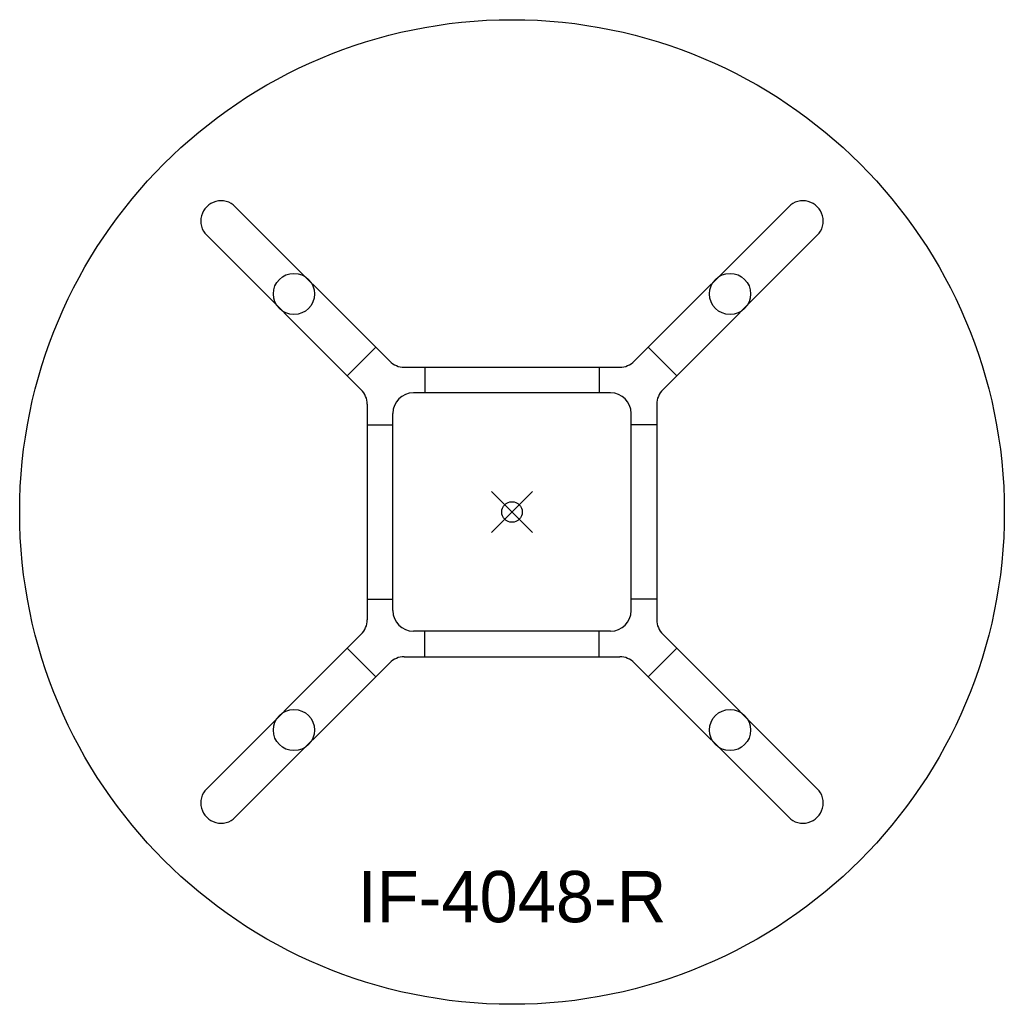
# Model space of a CAD drawing. Header units: inches. Extents: x -24 to 24, y -24 to 24.
import ezdxf
from ezdxf.enums import TextEntityAlignment as Align

# ---------------------------------------------------------------- set-up
doc = ezdxf.new("R2010")
doc.units = ezdxf.units.IN
doc.header["$PDMODE"] = 35
doc.layers.add('AFUCH-P', color=2, linetype='Continuous')
doc.layers.add('AFUCH-P-TN', color=2, linetype='Continuous')

msp = doc.modelspace()

# ---------------------------------------------------------------- linework, layer by layer
at = {"layer": 'AFUCH-P'}
for p, q in [((-5.959, 7.351), (-13.491, 14.883)), ((5.959, 7.351), (13.491, 14.883)), ((-7.351, 5.959), (-14.883, 13.491)), ((7.351, 5.959), (14.883, 13.491)), ((-6.64, 8.032), (-8.032, 6.64)), ((6.64, 8.032), (8.032, 6.64)), ((-5.252, 7.058), (5.252, 7.058)), ((-4.25, 7.058), (-4.25, 5.808)), ((4.25, 7.058), (4.25, 5.808)), ((4.808, 5.808), (-4.808, 5.808)), ((-7.058, 5.252), (-7.058, -5.252)), ((-5.808, -4.808), (-5.808, 4.808)), ((5.808, -4.808), (5.808, 4.808)), ((7.058, 5.252), (7.058, -5.252)), ((-7.058, 4.25), (-5.808, 4.25)), ((7.058, 4.25), (5.808, 4.25)), ((-7.058, -4.25), (-5.808, -4.25)), ((7.058, -4.25), (5.808, -4.25)), ((-7.351, -5.959), (-14.883, -13.491)), ((4.808, -5.808), (-4.808, -5.808)), ((-4.25, -7.058), (-4.25, -5.808)), ((4.25, -7.058), (4.25, -5.808)), ((7.351, -5.959), (14.883, -13.491)), ((-8.032, -6.64), (-6.64, -8.032)), ((8.032, -6.64), (6.64, -8.032)), ((-5.252, -7.058), (5.252, -7.058)), ((-5.959, -7.351), (-13.491, -14.883)), ((5.959, -7.351), (13.491, -14.883))]:
    msp.add_line(p, q, dxfattribs=at)
for centre, radius in [((0, 0), 24), ((-10.629, 10.629), 1.004), ((10.629, 10.629), 1.004), ((-10.629, -10.629), 1.004), ((10.629, -10.629), 1.004)]:
    msp.add_circle(centre, radius, dxfattribs=at)
for centre, radius, start, end in [((-14.187, 14.187), 0.984, 45, 225.0009), ((14.187, 14.187), 0.984, 314.9991, 135), ((-5.252, 8.058), 1, 225, 270), ((5.252, 8.058), 1, 270, 315), ((-8.058, 5.252), 1, 0, 45), ((-4.808, 4.808), 1, 90, 180), ((4.808, 4.808), 1, 360, 90), ((8.058, 5.252), 1, 135, 180), ((-8.058, -5.252), 1, 315, 360), ((-4.808, -4.808), 1, 180, 270), ((4.808, -4.808), 1, 270, 360), ((8.058, -5.252), 1, 180, 225), ((-5.252, -8.058), 1, 90, 135), ((5.252, -8.058), 1, 45, 90), ((-14.187, -14.187), 0.984, 134.9991, 315), ((14.187, -14.187), 0.984, 225, 45.0009)]:
    msp.add_arc(centre, radius, start, end, dxfattribs=at)
msp.add_point((0, 0), dxfattribs=at)

# ---------------------------------------------------------------- texts
at = {"layer": 'AFUCH-P-TN'}
msp.add_text('IF-4048-R', height=2.5, dxfattribs=at).set_placement((0, -20), align=Align.CENTER)

doc.saveas('drawing.dxf')
